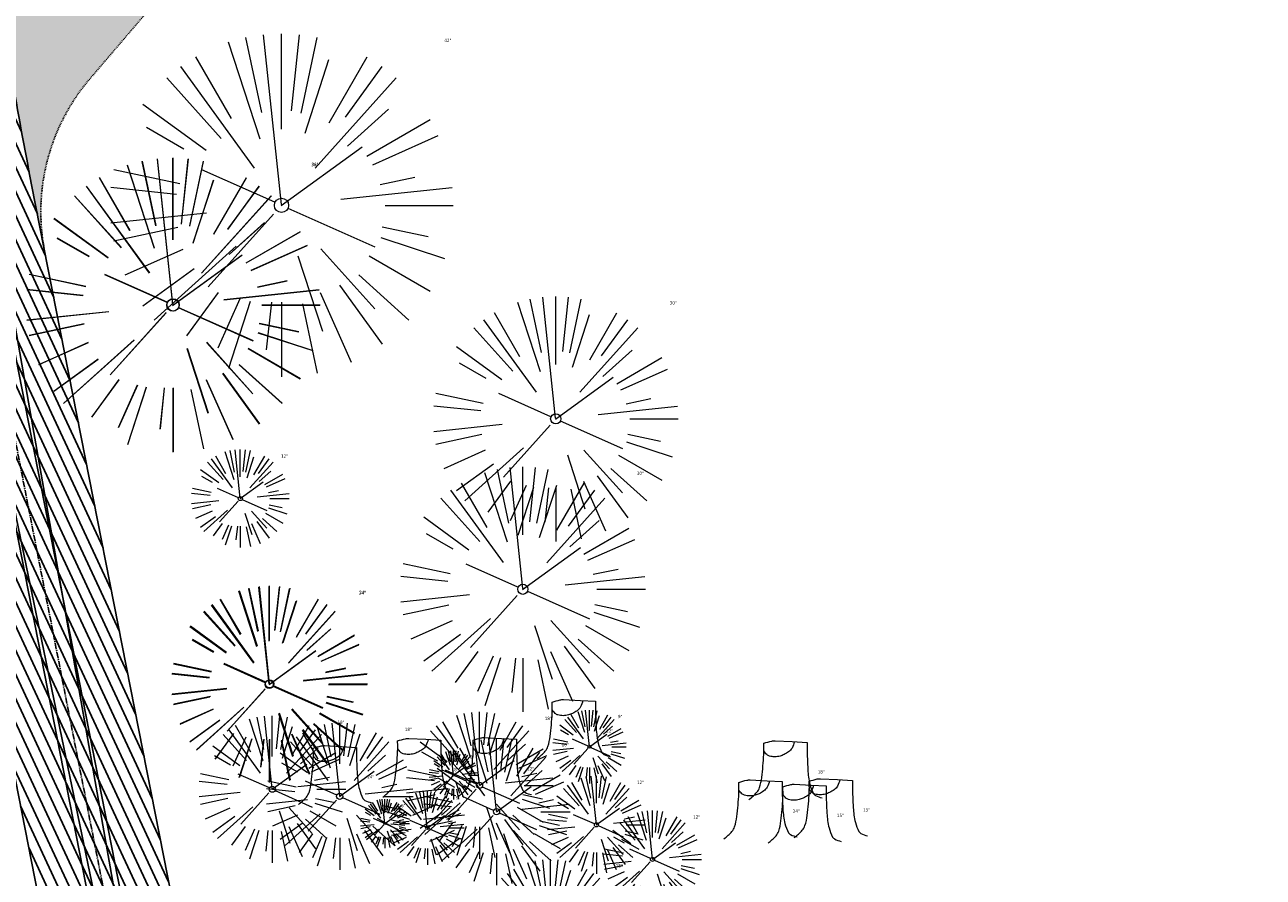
# Model space of a CAD drawing. Header units: feet. Extents: x 1133447 to 1140710, y 647622 to 649877.
# Tile 21 of 84: x 1134566 to 1134717, y 648567 to 648671. Entities that reach past the tile are written whole.
import ezdxf
from ezdxf.lldxf.tags import DXFTag

# ---------------------------------------------------------------- set-up
doc = ezdxf.new("R2010")
doc.units = ezdxf.units.FT
doc.header["$MEASUREMENT"] = 0
doc.linetypes.add('CENTER2', pattern=[1.125, 0.75, -0.125, 0.125, -0.125])
doc.linetypes.add('RAD', pattern=[0.13, 0.08, -0.05])
for name, color, linetype in [('C-PRKG-ASPH', 8, 'Continuous'), ('C-PRKG-GRVL', 8, 'Continuous'), ('C-ROAD-ASPHALT', 1, 'Continuous'), ('C-ROAD-CNTR', 1, 'CENTER2'), ('C-ROAD-GRVL', 1, 'RAD'), ('C-UTIL-ELEC-MEP', 7, 'UGE (.5x)'), ('C-UTIL-WATER-MEP', 7, 'WATER (.5x)'), ('G-XREF', 7, 'Continuous')]:
    doc.layers.add(name, color=color, linetype=linetype)
doc.layers.add('V-SITE-VEGE', color=8, linetype='Continuous', lineweight=18)
doc.layers.add('V-SITE-VEGE-TEXT', color=8, linetype='Continuous', lineweight=18)
doc.styles.add('SEI-Dim & Leader', font='tahoma.ttf')
doc.styles.get("Standard").update_dxf_attribs({"font": 'arial.ttf'})
tags = doc.linetypes.add('UGE (.5x)', pattern='A,0.75,-0.2,["UGE",Standard,S=0.08,R=0,X=-0.1,Y=-0.04],-0.2', length=1.15).pattern_tags.tags
tags[6] = DXFTag(74, 10)
tags = doc.linetypes.add('WATER (.5x)', pattern='A,0.75,-0.2,["W",Standard,S=0.08,R=0,X=-0.1,Y=-0.04],-0.05', length=1).pattern_tags.tags
tags[6] = DXFTag(74, 10)

# ---------------------------------------------------------------- blocks, each defined once
blk = doc.blocks.new('V-SITE-VEGE-Coniferious Tree 2')
at = {"color": 0, "linetype": 'ByBlock'}
for p, q in [((-0.06264093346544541, 0.1926377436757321), (-0.1545378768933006, 0.4755369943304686)), ((-0.0574950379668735, 0.2703678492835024), (-0.1039851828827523, 0.4890788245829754)), ((-0.0003172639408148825, 0.0025937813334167), (-0.05229705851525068, 0.4972664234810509)), ((-3.601054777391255e-05, 0.2219193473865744), (-3.601054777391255e-05, 0.5000060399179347)), ((0.02890183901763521, 0.2753366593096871), (0.05222503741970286, 0.4972664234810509)), ((0.0571938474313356, 0.2692740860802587), (0.1039131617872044, 0.4890788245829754)), ((-0.07913071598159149, 0.1088658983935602), (-0.2939353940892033, 0.4045257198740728)), ((-0.1460065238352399, 0.2528363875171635), (-0.2500390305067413, 0.4330260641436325)), ((0.06850648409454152, 0.2109817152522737), (0.1382469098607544, 0.425630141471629)), ((0.139142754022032, 0.2410654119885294), (0.2499670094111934, 0.4330260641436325)), ((0.1868724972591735, 0.2572635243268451), (0.2938633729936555, 0.4045257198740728)), ((-0.1756943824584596, 0.1950752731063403), (-0.3346129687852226, 0.3715878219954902)), ((0.09777767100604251, 0.108636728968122), (0.3345409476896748, 0.3715878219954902)), ((-0.2201011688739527, 0.1598873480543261), (-0.4045617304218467, 0.2938993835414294)), ((0.1919663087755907, 0.1728666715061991), (0.3115823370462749, 0.2805763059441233)), ((-0.2844040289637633, 0.1641894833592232), (-0.393144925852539, 0.2269610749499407)), ((0.2487690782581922, 0.143647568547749), (0.4329900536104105, 0.2500030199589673)), ((0.2658942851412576, 0.1183972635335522), (0.4567507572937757, 0.2033670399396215)), ((-0.0009318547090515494, -0.0006770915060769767), (0.2349564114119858, 0.1707208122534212)), ((-0.2961437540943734, 0.06292784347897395), (-0.4891148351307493, 0.1039491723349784)), ((-0.01992166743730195, 0.008854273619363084), (-0.2318825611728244, 0.1032199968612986)), ((0.2872695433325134, 0.06106323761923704), (0.3884790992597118, 0.08257391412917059)), ((-0.3060292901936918, 0.03215663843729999), (-0.4973024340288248, 0.05226104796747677)), ((0.173080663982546, 0.01818771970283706), (0.497230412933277, 0.05226104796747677)), ((0.3024988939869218, 0), (0.4999700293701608, 0)), ((-0.2182782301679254, -0.02292736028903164), (-0.4973024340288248, -0.05226104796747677)), ((-0.02300503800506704, -0.02554197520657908), (-0.2137781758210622, -0.2373882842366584)), ((0.01849546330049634, -0.008260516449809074), (0.2719985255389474, -0.1211160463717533)), ((-0.302185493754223, -0.0642195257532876), (-0.4891148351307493, -0.1039491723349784)), ((0.2936342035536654, -0.06241742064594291), (0.4274066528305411, -0.09084484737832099)), ((0.2891445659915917, -0.09395946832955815), (0.4755009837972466, -0.1545018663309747)), ((-0.2881436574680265, -0.1282723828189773), (-0.4568227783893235, -0.2033670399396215)), ((-0.1320480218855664, -0.1188660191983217), (-0.3716238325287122, -0.3345769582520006)), ((0.1143820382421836, -0.1271057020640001), (0.2718110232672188, -0.301920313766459)), ((0.04781873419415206, -0.1473038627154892), (0.1192466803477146, -0.3671294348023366)), ((0.2555295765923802, -0.1475434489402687), (0.4329900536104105, -0.2500030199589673)), ((-0.254528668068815, -0.1848980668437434), (-0.4045617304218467, -0.2938993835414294)), ((0.2253521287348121, -0.2029399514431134), (0.3715518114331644, -0.3345769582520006)), ((0.1688618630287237, -0.2324611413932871), (0.2938633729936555, -0.4045257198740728)), ((-0.1842986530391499, -0.2536176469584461), (-0.2766747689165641, -0.3807650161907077)), ((-0.1213812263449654, -0.2725449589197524), (-0.1855903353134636, -0.4167758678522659)), ((-0.09098502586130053, -0.2799408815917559), (-0.1545378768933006, -0.4755369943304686)), ((-0.02966136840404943, -0.2817638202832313), (-0.04434904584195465, -0.4216092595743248)), ((-3.601054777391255e-05, -0.2817638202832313), (-3.601054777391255e-05, -0.5000060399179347)), ((0.06104806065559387, -0.2873055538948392), (0.1039131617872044, -0.4890788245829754)), ((0.1131111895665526, -0.2541280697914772), (0.2033310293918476, -0.4567867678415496))]:
    blk.add_line(p, q, dxfattribs=at)
blk.add_circle((-3.601054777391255e-05, 0), 0.02083358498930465)
blk = doc.blocks.new('V-SITE-VEGE-Stump')
for points in [[(-0.122905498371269, -0.01429599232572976, 0.05261256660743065), (-0.09863241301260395, 0.007697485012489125, 0.1061947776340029), (-0.09053039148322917, 0.02191696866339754, 0.04486152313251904), (-0.08374707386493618, 0.05273626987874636, 0.02007395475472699), (-0.07764030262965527, 0.1228815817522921, 0.01167487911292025), (-0.07732468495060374, 0.1363966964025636, 0.007866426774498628), (-0.07764030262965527, 0.1564565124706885)], [(-0.07764030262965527, 0.1564565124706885, -0.02766804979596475), (-0.05341885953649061, 0.1633605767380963, -0.0679781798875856), (-0.04316680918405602, 0.1642506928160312), (0.008593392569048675, 0.1616126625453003), (0.05395851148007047, 0.1590945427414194)], [(0.01506844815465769, 0.161253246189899, -0.08286378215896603), (0.008147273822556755, 0.1419669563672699, -0.1113242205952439), (-0.002098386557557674, 0.130555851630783, -0.03931328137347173), (-0.01592715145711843, 0.1222882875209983, -0.04919659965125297), (-0.02797848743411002, 0.1177254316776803, -0.06600187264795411), (-0.0446681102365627, 0.1155126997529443, -0.07018691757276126), (-0.06035359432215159, 0.1177254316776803, -0.1148593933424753), (-0.06850904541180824, 0.1222766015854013, -0.0759377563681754), (-0.07734269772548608, 0.1331671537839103)], [(0.05395851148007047, 0.1590945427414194, 0.004334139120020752), (0.05376627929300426, 0.1369184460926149, 0.00834373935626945), (0.05395851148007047, 0.1253997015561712), (0.05605689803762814, 0.07623641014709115, 0.04625247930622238), (0.06241632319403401, 0.03170819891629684, 0.06962485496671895), (0.07334360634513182, 0.00381048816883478, 0.1497246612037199), (0.07941695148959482, -0.001975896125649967, 0.05852299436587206), (0.09922370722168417, -0.009139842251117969)]]:
    blk.add_lwpolyline(points, format="xyb")
blk = doc.blocks.new('C_XBASE-PACTOLA_02403811')
at = {"layer": 'V-SITE-VEGE'}
for name, p, xscale, yscale, zscale in [('V-SITE-VEGE-Coniferious Tree 2', (1134597, 648649.072), 41.99949265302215, 41.99949265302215, 41.99949265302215), ('V-SITE-VEGE-Coniferious Tree 2', (1134583.718, 648636.88), 35.99956513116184, 35.99956513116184, 35.99956513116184), ('V-SITE-VEGE-Coniferious Tree 2', (1134583.699, 648636.848), 35.99956513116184, 35.99956513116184, 35.99956513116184), ('V-SITE-VEGE-Coniferious Tree 2', (1134630.576, 648622.928), 29.99963760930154, 29.99963760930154, 29.99963760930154), ('V-SITE-VEGE-Coniferious Tree 2', (1134626.548, 648602.059), 29.99963760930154, 29.99963760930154, 29.99963760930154), ('V-SITE-VEGE-Stump', (1134633.271, 648581.926), 40.31522404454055, 40.31522404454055, 40.31522404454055), ('V-SITE-VEGE-Coniferious Tree 2', (1134621.251, 648578.037), 17.99978256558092, 17.99978256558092, 17.99978256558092), ('V-SITE-VEGE-Coniferious Tree 2', (1134634.707, 648582.775), 8.999891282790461, 8.999891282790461, 8.999891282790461), ('V-SITE-VEGE-Coniferious Tree 2', (1134595.87, 648577.578), 17.99978256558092, 17.99978256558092, 17.99978256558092), ('V-SITE-VEGE-Coniferious Tree 2', (1134604.127, 648576.695), 17.99978256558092, 17.99978256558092, 17.99978256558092), ('V-SITE-VEGE-Stump', (1134614.343, 648577.179), 40.31522404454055, 40.31522404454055, 40.31522404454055), ('V-SITE-VEGE-Coniferious Tree 2', (1134623.325, 648574.824), 17.99978256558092, 17.99978256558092, 17.99978256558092), ('V-SITE-VEGE-Stump', (1134623.594, 648577.279), 40.31522404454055, 40.31522404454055, 40.31522404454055), ('V-SITE-VEGE-Stump', (1134604.016, 648576.291), 40.31522404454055, 40.31522404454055, 40.31522404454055), ('V-SITE-VEGE-Stump', (1134659.177, 648576.894), 40.31522404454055, 40.31522404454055, 40.31522404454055), ('V-SITE-VEGE-Stump', (1134656.127, 648572.098), 40.31522404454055, 40.31522404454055, 40.31522404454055), ('V-SITE-VEGE-Stump', (1134661.522, 648571.561), 40.31522404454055, 40.31522404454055, 40.31522404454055), ('V-SITE-VEGE-Stump', (1134664.744, 648572.243), 40.31522404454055, 40.31522404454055, 40.31522404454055), ('V-SITE-VEGE-Coniferious Tree 2', (1134614.855, 648572.833), 8.999891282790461, 8.999891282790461, 8.999891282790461), ('V-SITE-VEGE-Coniferious Tree 2', (1134629.941, 648559.995), 17.99978256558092, 17.99978256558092, 17.99978256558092)]:
    blk.add_blockref(name, p, dxfattribs=dict(at, xscale=xscale, yscale=yscale, zscale=zscale))
at = {"layer": 'V-SITE-VEGE', "rotation": 8.537736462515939e-07}
for p, xscale, yscale, zscale in [((1134591.953, 648613.166), 11.99985504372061, 11.99985504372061, 11.99985504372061), ((1134595.493, 648590.397), 23.99971008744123, 23.99971008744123, 23.99971008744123), ((1134595.545, 648590.477), 23.99971008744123, 23.99971008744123, 23.99971008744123), ((1134618.061, 648579.309), 5.999927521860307, 5.999927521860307, 5.999927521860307), ((1134635.552, 648573.219), 11.99985504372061, 11.99985504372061, 11.99985504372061), ((1134609.651, 648573.368), 5.999927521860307, 5.999927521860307, 5.999927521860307), ((1134642.426, 648568.983), 11.99985504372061, 11.99985504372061, 11.99985504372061)]:
    blk.add_blockref('V-SITE-VEGE-Coniferious Tree 2', p, dxfattribs=dict(at, xscale=xscale, yscale=yscale, zscale=zscale))
at = {"layer": 'V-SITE-VEGE-TEXT', "char_height": 0.4, "attachment_point": 7, "style": 'SEI-Dim & Leader'}
for s, insert in [('42"', (1134616.94246875, 648669.072)), ('36"', (1134600.6496875, 648653.848)), ('36"', (1134600.6686875, 648653.88)), ('30"', (1134644.53490625, 648636.928)), ('12"', (1134596.9365625, 648618.166)), ('30"', (1134640.50690625, 648616.059)), ('24"', (1134606.460125, 648601.397)), ('24"', (1134606.512125, 648601.477)), ('9"', (1134638.194671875, 648586.275)), ('18"', (1134603.84534375, 648585.578)), ('18"', (1134612.10234375, 648584.695)), ('18"', (1134629.22634375, 648586.037)), ('12"', (1134636.748594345, 648584.526)), ('18"', (1134631.30034375, 648582.824)), ('6"', (1134620.05278125, 648581.309)), ('24"', (1134607.493594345, 648578.891)), ('18"', (1134617.820594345, 648579.779)), ('12"', (1134627.071594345, 648579.879)), ('18"', (1134662.654594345, 648579.494)), ('12"', (1134640.5355625, 648578.219)), ('9"', (1134618.342671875, 648576.333)), ('6"', (1134611.64278125, 648575.368)), ('12"', (1134647.4095625, 648573.983)), ('24"', (1134659.604594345, 648574.698)), ('15"', (1134664.999594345, 648574.161)), ('15"', (1134668.221594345, 648574.843)), ('18"', (1134637.91634375, 648567.995))]:
    blk.add_mtext(s, dxfattribs=dict(at, insert=insert))
blk = doc.blocks.new('C_PBASE-PACTOLA_02403811')
at = {"layer": 'C-ROAD-ASPHALT'}
blk.add_lwpolyline([(1134633.649625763, 648994.1535019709), (1134723.234794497, 649000.6014174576, -0.3003133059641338), (1134907.703644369, 648897.0203221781), (1134943.5624042, 648827.4079753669, -0.2429416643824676), (1134943.472635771, 648735.6471404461, -0.01448214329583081), (1134938.281078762, 648725.8872446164), (1134902.771388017, 648660.9021647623, -0.1112368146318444), (1134861.541195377, 648614.0501326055), (1134757.483908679, 648538.5664206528, 0.1783965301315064), (1134706.299016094, 648462.144128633, -0.4786295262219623), (1134656.994557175, 648438.877100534, -0.1281532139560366), (1134626.710174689, 648464.732186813), (1134623.062749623, 648469.9579645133, -0.1042089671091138), (1134584.046954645, 648561.8052956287), (1134566.403948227, 648651.5934078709, -0.01381007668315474), (1134561.903038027, 648678.391101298), (1134552.825444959, 648743.3771249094, -0.09433329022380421), (1134558.209758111, 648852.4537669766), (1134566.77306571, 648887.8397463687, -0.03644235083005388), (1134590.864287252, 648962.9741265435, -0.2864198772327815)], format="xyb", close=True, dxfattribs=at)
blk.add_lwpolyline([(1134641.753924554, 648097.236757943, -0.04745863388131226), (1134675.306121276, 648187.2144013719, 0.3533595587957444), (1134666.801823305, 648223.938865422, -0.1061807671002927), (1134644.201008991, 648251.02779896), (1134637.908204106, 648263.0052472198), (1134624.340160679, 648241.5287128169), (1134586.209279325, 648314.1053565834), (1134596.832358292, 648319.6865924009, 0.4142135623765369), (1134601.03389425, 648333.1901880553), (1134601.03389425, 648333.1901880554, -0.272198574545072), (1134605.099853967, 648418.2428533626), (1134606.838864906, 648420.9012729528, -0.1021731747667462), (1134622.244871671, 648436.3835698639, 0.468797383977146), (1134623.08730174, 648444.0239125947, -0.03941359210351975), (1134613.58995056, 648455.5746915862), (1134609.942525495, 648460.8004692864, -0.1042089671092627), (1134568.347173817, 648558.7203512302), (1134550.704167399, 648648.5084634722, -0.01381007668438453), (1134546.056886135, 648676.177626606), (1134536.979293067, 648741.163650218, -0.0943332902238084), (1134542.658637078, 648856.2170945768), (1134551.221944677, 648891.6030739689, -0.01079874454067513), (1134557.394969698, 648914.8990641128)], format="xyb", dxfattribs=at)
at = {"layer": 'C-ROAD-CNTR', "flags": 128}
blk.add_lwpolyline([(1134682.815781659, 648422.2458494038), (1134669.21986276, 648425.8462855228, -0.1774687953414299), (1134620.150062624, 648460.1534391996), (1134616.502637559, 648465.3792168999, -0.1042089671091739), (1134576.197064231, 648560.2628234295), (1134558.554057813, 648650.0509356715, -0.01381007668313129), (1134553.979962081, 648677.2843639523), (1134544.902369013, 648742.2703875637, -0.09433329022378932), (1134550.434197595, 648854.3354307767), (1134558.997505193, 648889.7214101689, -0.1428635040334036), (1134712.374228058, 649156.8312964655), (1134786.199238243, 649227.8108874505, -0.04164346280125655), (1134812.006441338, 649248.7876063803), (1134833.030879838, 649263.1487701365, -0.2654684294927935), (1134926.96397912, 649270.7084407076), (1134949.260464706, 649260.2481514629, -0.03670103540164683), (1135013.162783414, 649224.3333579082), (1135075.321908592, 649183.1273199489, -0.3025232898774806), (1135105.389164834, 649111.5845632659), (1135099.687602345, 649081.8875520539, -0.04927264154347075), (1135094.100293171, 649063.036833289), (1135036.844839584, 648922.3955038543, -0.009218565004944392), (1135029.58001939, 648905.4517031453), (1134962.363987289, 648756.3352782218, -0.01915469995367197), (1134945.301367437, 648722.0511597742), (1134909.791676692, 648657.06607992, -0.111236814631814), (1134866.238656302, 648607.5744966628), (1134762.181369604, 648532.0907847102, 0.3229446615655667), (1134716.395894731, 648393.2215671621), (1134719.721086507, 648382.7059234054, -0.1714240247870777), (1134715.287797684, 648249.5554414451), (1134707.163513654, 648228.7837741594, -0.02272318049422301), (1134688.713657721, 648187.2766264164, 0.05045028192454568), (1134653.344169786, 648094.1277041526)], format="xyb", dxfattribs=at)
at = {"layer": 'C-ROAD-GRVL', "flags": 128}
blk.add_lwpolyline([(1134614.451903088, 648712.4276964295), (1134573.524903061, 648664.5531278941, 0.2292290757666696), (1134567.996643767, 648643.487922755)], format="xyb", dxfattribs=at)
at = {"layer": 'C-UTIL-ELEC-MEP'}
for points in [[(1134561.576351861, 648486.4874045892), (1134582.62558766, 648530.4247125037), (1134557.767684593, 648671.6694747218), (1134524.750371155, 648680.784390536)], [(1134561.586259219, 648486.4625079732), (1134580.577082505, 648533.1577069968), (1134561.520315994, 648625.0754391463), (1134533.658202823, 648637.5434265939)]]:
    blk.add_lwpolyline(points, dxfattribs=at)
at = {"layer": 'C-UTIL-WATER-MEP', "flags": 128}
for points in [[(1134713.292159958, 648416.2441137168), (1134669.731849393, 648427.7796426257, -0.1774687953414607), (1134621.79009064, 648461.2981261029), (1134618.142665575, 648466.5239038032, -0.1042089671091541), (1134578.159536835, 648560.6484414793), (1134560.516530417, 648650.4365537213, -0.01381007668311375), (1134555.960731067, 648677.5610482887), (1134546.883138, 648742.5470719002, -0.09433329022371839), (1134552.378087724, 648853.8650148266), (1134560.941395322, 648889.2509942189, -0.1428635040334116), (1134713.760384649, 649155.3895718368), (1134787.585394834, 649226.3691628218, -0.04164346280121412), (1134813.134525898, 649247.1361145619), (1134834.158964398, 649261.4972783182, -0.2654684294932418), (1134926.114524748, 649268.8977979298), (1134948.411010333, 649258.437508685, -0.03670103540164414), (1135012.057719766, 649222.6663743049), (1135074.216844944, 649181.4603363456, -0.302523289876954), (1135103.425036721, 649111.961658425), (1135097.723474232, 649082.264647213, -0.04927264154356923), (1135092.247911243, 649063.7909428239), (1135034.992457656, 648923.1496133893, -0.009218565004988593), (1135027.756696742, 648906.273587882), (1134960.540664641, 648757.1571629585, -0.01915469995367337), (1134943.546295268, 648723.0101809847), (1134908.036604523, 648658.0251011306, -0.1112368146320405), (1134865.064291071, 648609.1934056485), (1134761.007004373, 648533.7096936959, 0.1574684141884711), (1134714.965670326, 648470.6755079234, 0.1574684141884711)], [(1134709.845560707, 648413.0189530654), (1134668.707876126, 648423.9129284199, -0.1774687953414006), (1134618.510034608, 648459.0087522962), (1134614.862609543, 648464.2345299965, -0.1042089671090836), (1134574.234591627, 648559.8772053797), (1134556.591585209, 648649.6653176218, -0.01381007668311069), (1134551.999193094, 648677.0076796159), (1134542.921600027, 648741.9937032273, -0.09433329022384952), (1134548.490307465, 648854.8058467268), (1134557.053615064, 648890.191826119, -0.0889232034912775), (1134635.562402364, 649068.4731093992, -0.07678502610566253)]]:
    blk.add_lwpolyline(points, format="xyb", dxfattribs=at)
blk = doc.blocks.new('C_PHTCH-PACTOLA_02403811')
at = {"layer": 'C-PRKG-ASPH'}
h = blk.add_hatch(dxfattribs=at)
h.set_pattern_fill('ANSI31', color=256, scale=10, angle=70)
h.set_pattern_definition([(115, (0, 0), (-1.132884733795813, -0.5282728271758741), [])])
edge = h.paths.add_edge_path(flags=16)
edge.add_arc((1135093.567290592, 648760.3570235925), 541.9999999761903, 143.5703577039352, 153.2664360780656, ccw=False)
edge.add_arc((1135093.567290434, 648760.3570237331), 541.9999997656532, 133.8742793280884, 143.5703577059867, ccw=False)
edge.add_line((1134717.918854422, 649151.0643979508), (1134791.743864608, 649222.0439889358))
edge.add_arc((1134924.814897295, 649083.6384245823), 191.9999999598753, 124.33581191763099, 133.8742793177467, ccw=False)
edge.add_line((1134816.518779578, 649242.1816391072), (1134837.543218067, 649256.5428028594))
edge.add_arc((1134886.614896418, 649184.7029087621), 87.00000000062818, 64.86660358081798, 124.33581191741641, ccw=False)
edge.add_line((1134923.566161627, 649263.4658695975), (1134945.862647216, 649253.0055803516))
edge.add_arc((1134736.896871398, 648807.5874571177), 491.9999999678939, 56.45911934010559, 64.86660355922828, ccw=False)
edge.add_line((1135008.742528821, 649217.6654234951), (1135070.901654, 649176.4593855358))
edge.add_arc((1135036.644680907, 649124.7828938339), 62.00000000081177, -10.868034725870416, 56.45911933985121, ccw=False)
edge.add_line((1135097.532652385, 649113.0929439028), (1135091.831089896, 649083.3959326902))
edge.add_arc((1135001.481196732, 649100.7423100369), 92.00000001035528, 337.8486329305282, 349.13196525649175, ccw=False)
edge.add_line((1135086.690765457, 649066.0532714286), (1135029.43531187, 648925.4119419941))
edge.add_arc((1134573.749357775, 649110.9228871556), 491.9999995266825, 335.73595333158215, 337.84863296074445, ccw=False)
edge.add_line((1135022.286728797, 648908.7392420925), (1134970.105907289, 648792.9779079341))
edge.add_line((1134970.105907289, 648792.9779079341), (1134955.070696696, 648759.622817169))
edge.add_arc((1134506.533324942, 648961.8064625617), 492.0000003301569, 331.3465562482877, 335.7359533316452, ccw=False)
edge.add_line((1134938.281078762, 648725.8872446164), (1134902.771388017, 648660.9021647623))
edge.add_arc((1134778.161263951, 648728.9926705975), 142.0000000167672, 305.95733191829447, 331.34655630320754, ccw=False)
edge.add_line((1134861.541195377, 648614.0501326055), (1134757.483908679, 648538.5664206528))
edge.add_arc((1134835.579196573, 648430.9089730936), 133.0000000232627, 125.9573319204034, 166.4171722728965)
edge.add_arc((1134672.277915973, 648470.363906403), 35.00000000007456, 244.10855969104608, 346.41717227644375, ccw=False)
edge.add_arc((1134691.461854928, 648509.9128519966), 78.95614352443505, 214.9055155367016, 244.1168481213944, ccw=False)
edge.add_line((1134626.710174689, 648464.732186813), (1134623.062749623, 648469.9579645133))
edge.add_arc((1134821.506139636, 648608.4650796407), 241.9999999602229, 191.1167612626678, 214.9138039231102, ccw=False)
edge.add_line((1134584.046954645, 648561.8052956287), (1134566.403948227, 648651.5934078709))
edge.add_arc((1135049.172208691, 648746.4554480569), 491.9999999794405, 187.9519260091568, 191.1167612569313, ccw=False)
edge.add_line((1134561.903038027, 648678.391101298), (1134552.825444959, 648743.3771249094))
edge.add_arc((1134842.017716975, 648783.7730382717), 292.0000000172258, 166.3961174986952, 187.9519260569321, ccw=False)
edge.add_line((1134558.209758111, 648852.4537669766), (1134566.77306571, 648887.8397463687))
edge.add_arc((1135093.567290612, 648760.357023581), 542.0000000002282, 158.0478401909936, 166.396117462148, ccw=False)
edge.add_arc((1135093.567290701, 648760.357023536), 542.0000000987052, 153.2664360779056, 158.0478401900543, ccw=False)
edge = h.paths.add_edge_path()
edge.add_line((1134664.934415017, 648091.0186503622), (1134641.753924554, 648097.236757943))
edge.add_arc((1135131.441785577, 647965.8792352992), 506.9999999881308, 154.1154939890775, 164.9840567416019, ccw=False)
edge.add_arc((1135131.44177555, 647965.8792402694), 506.9999887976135, 153.4314984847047, 154.115493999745, ccw=False)
edge.add_arc((1134241.513528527, 648410.9103548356), 488.0000000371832, 333.4314984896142, 338.6383717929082)
edge.add_line((1134695.987914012, 648233.1548120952), (1134704.112198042, 648253.9264793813))
edge.add_arc((1134529.027803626, 648322.4060737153), 188.0000000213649, 338.6383717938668, 377.1954705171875)
edge.add_arc((1134651.306425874, 648360.2470375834), 60.00000000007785, 17.1954705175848, 74.97265706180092)
edge.add_line((1134666.863224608, 648418.1951696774), (1134661.500576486, 648419.8056636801))
edge.add_arc((1134691.489318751, 648509.9450223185), 94.99699278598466, 223.9418846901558, 251.5980721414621, ccw=False)
edge.add_arc((1134691.535842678, 648509.9839590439), 95.05751145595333, 214.9165962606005, 223.9393241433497, ccw=False)
edge.add_line((1134613.590003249, 648455.5746160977), (1134609.942525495, 648460.8004692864))
edge.add_arc((1134821.506139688, 648608.4650796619), 258.0000000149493, 191.1167612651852, 214.9138039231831, ccw=False)
edge.add_line((1134568.347173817, 648558.7203512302), (1134550.704167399, 648648.5084634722))
edge.add_arc((1135049.172208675, 648746.4554480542), 507.9999999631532, 187.9519260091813, 191.1167612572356, ccw=False)
edge.add_line((1134546.056886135, 648676.177626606), (1134536.979293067, 648741.163650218))
edge.add_arc((1134842.01771694, 648783.7730382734), 307.9999999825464, 166.3961174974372, 187.9519260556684, ccw=False)
edge.add_line((1134542.658637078, 648856.2170945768), (1134551.221944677, 648891.6030739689))
edge.add_arc((1135093.567290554, 648760.3570237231), 557.9999999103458, 163.9213237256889, 166.3961174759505, ccw=False)
edge.add_arc((1134538.177323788, 648920.4382053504), 19.99999999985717, 343.9213237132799, 402.7699397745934)
edge.add_line((1134552.859048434, 648934.0193305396), (1134533.446357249, 648955.005204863))
edge.add_arc((1135093.567290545, 648760.3570234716), 592.9783928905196, 146.0187423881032, 160.8370986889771, ccw=False)
edge.add_line((1134601.857481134, 649091.7855040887), (1134616.582948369, 649064.0343807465))
edge.add_arc((1134620.999668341, 649066.3780071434), 5.000000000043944, 207.9515834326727, 327.0740857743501)
edge.add_arc((1135093.567290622, 648760.3570235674), 558.0000000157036, 133.8742793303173, 147.0740857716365, ccw=False)
edge.add_line((1134706.829601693, 649162.5981949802), (1134780.654611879, 649233.5777859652))
edge.add_arc((1134924.814897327, 649083.6384245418), 208.0000000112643, 124.3358119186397, 133.8742793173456, ccw=False)
edge.add_line((1134807.494103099, 649255.3935736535), (1134828.518541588, 649269.7547374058))
edge.add_arc((1134886.614896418, 649184.7029087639), 102.9999999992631, 64.86660357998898, 124.33581191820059, ccw=False)
edge.add_line((1134930.361796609, 649277.9510118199), (1134952.658282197, 649267.4907225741))
edge.add_arc((1134736.896871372, 648807.5874570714), 508.0000000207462, 56.4591193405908, 64.86660355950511, ccw=False)
edge.add_line((1135017.583038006, 649231.0012923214), (1135079.742163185, 649189.7952543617))
edge.add_arc((1135036.644680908, 649124.782893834), 77.99999999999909, -10.868034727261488, 56.45911934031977, ccw=False)
edge.add_line((1135113.245677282, 649110.0761826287), (1135107.544114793, 649080.3791714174))
edge.add_arc((1135001.481196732, 649100.7423100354), 108.0000000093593, 337.84863293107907, 349.131965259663, ccw=False)
edge.add_line((1135101.509820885, 649060.0203951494), (1135044.254367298, 648919.3790657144))
edge.add_arc((1134573.749357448, 649110.9228872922), 507.9999998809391, 335.7359533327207, 337.84863295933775, ccw=False)
edge.add_line((1135036.873309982, 648902.1641641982), (1134969.657277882, 648753.0477392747))
edge.add_arc((1134506.53332524, 648961.8064624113), 507.9999999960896, 331.346556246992, 335.73595333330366, ccw=False)
edge.add_line((1134952.321656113, 648718.215074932), (1134916.811965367, 648653.2299950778))
edge.add_arc((1134778.161263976, 648728.9926705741), 157.9999999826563, 305.9573319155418, 331.3465563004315, ccw=False)
edge.add_line((1134870.936117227, 648601.0988607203), (1134766.878830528, 648525.6151487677))
edge.add_arc((1134835.579196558, 648430.9089731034), 117.0000000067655, 125.9573319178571, 162.264860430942)
edge.add_arc((1134752.713885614, 648457.4106757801), 29.99999999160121, 162.264860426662, 196.8024120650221)
edge.add_arc((1134835.579196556, 648430.9089731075), 113.0000000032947, 170.9217318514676, 197.5476736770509)
edge.add_line((1134727.837491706, 648396.8395581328), (1134731.162683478, 648386.3239143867))
edge.add_arc((1134529.027802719, 648322.4060734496), 212.0000009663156, 11.340079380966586, 17.54767372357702, ccw=False)
edge.add_arc((1134529.055568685, 648322.403813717), 211.9732215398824, -20.64909134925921, 11.342153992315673, ccw=False)
edge.add_arc((1134759.869013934, 648235.3149369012), 34.72371615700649, 159.1871917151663, 239.4135572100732)
edge.add_line((1134742.200276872, 648205.422593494), (1134709.513, 648185.696))
edge.add_line((1134709.513, 648185.696), (1134698.996135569, 648181.0065459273))
edge.add_arc((1135131.441785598, 647965.8792352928), 483.0000000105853, 153.5511843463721, 164.9840567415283)
at = {"layer": 'C-PRKG-GRVL'}
h = blk.add_hatch(dxfattribs=at)
h.set_pattern_fill('AR-SAND', color=256)
h.set_pattern_definition([(37.50000000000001, (0, 0), (-0.06299335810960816, 1.926823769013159), [0, -1.52, 0, -1.7, 0, -1.625]), (7.499999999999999, (0, 0), (1.769776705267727, 2.82214606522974), [0, -0.82, 0, -1.37, 0, -0.525]), (327.5, (-1.23, 0), (3.114141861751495, 0.005659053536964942), [0, -0.5, 0, -1.8, 0, -2.35]), (317.5, (-1.23, 0), (3.006126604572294, 0.8776755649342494), [0, -0.25, 0, -1.18, 0, -1.35])])
edge = h.paths.add_edge_path()
edge.add_line((1134573.524903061, 648664.5531278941), (1134614.451903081, 648712.4276964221))
edge.add_line((1134614.451903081, 648712.4276964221), (1134602.29020815, 648722.8244832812))
edge.add_line((1134602.29020815, 648722.8244832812), (1134568.167381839, 648682.9091318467))
edge.add_arc((1134564.974250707, 648685.3182631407), 4.000000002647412, 187.9519261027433, 322.9664316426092, ccw=False)
edge.add_line((1134561.012712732, 648684.764894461), (1134561.903038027, 648678.391101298))
edge.add_arc((1135105.37310164, 648755.2898383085), 548.8835266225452, 188.0536491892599, 191.7528055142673)
edge.add_arc((1134592.527551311, 648648.3081483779), 24.99999999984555, 139.4735373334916, 191.1167612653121, ccw=False)

msp = doc.modelspace()

# ---------------------------------------------------------------- block references
at = {"layer": 'G-XREF'}
msp.add_blockref('C_XBASE-PACTOLA_02403811', (0, 0), dxfattribs=at)

# ---------------------------------------------------------------- next in the draw order: block references
for name in ['C_PBASE-PACTOLA_02403811', 'C_PHTCH-PACTOLA_02403811']:
    msp.add_blockref(name, (0, 0), dxfattribs=at)

doc.saveas('drawing.dxf')
